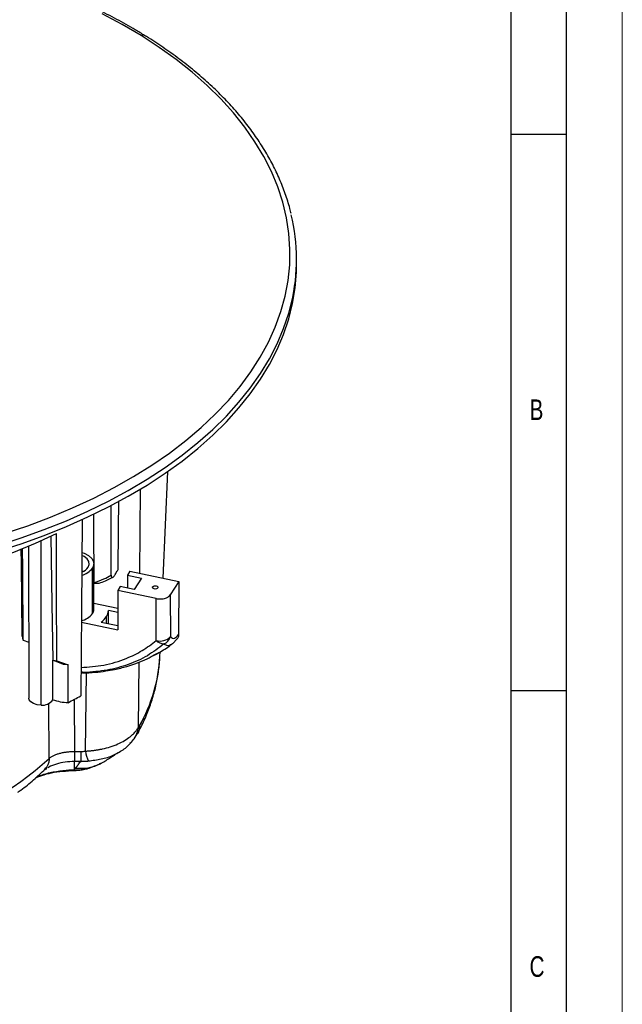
# Model space of a CAD drawing. Header units: millimetres. Extents: x 0 to 594, y 0 to 420.
# Tile 42 of 43: x 540 to 594, y 282 to 370. Entities that reach past the tile are written whole.
import ezdxf

# ---------------------------------------------------------------- set-up
doc = ezdxf.new("R2010")
doc.units = ezdxf.units.MM
doc.layers.add('FORMAT', color=7, linetype='Continuous')
doc.styles.add('SLDTEXTSTYLE0', font='TXT', dxfattribs={"width": 0.75})

msp = doc.modelspace()

# ---------------------------------------------------------------- linework, layer by layer
at = {"color": 7, "linetype": 'Continuous', "lineweight": 18}
msp.add_line((594, 0), (594, 420), dxfattribs=at)
at = {"color": 7, "linetype": 'Continuous', "lineweight": 25}
for p, q in [((564.74, 348.238), (564.74, 348.755)), ((552.755, 320.123), (553.165, 329.7)), ((550.695, 328.122), (550.627, 320.57)), ((540.668, 323.004), (540.697, 309.345)), ((541.78, 308.72), (541.78, 323.484)), ((546.399, 316.932), (546.399, 321.014)), ((546.519, 317.327), (546.519, 321.409)), ((545.581, 320.718), (545.443, 320.782)), ((547.577, 319.89), (548.231, 320.205)), ((549.768, 320.75), (549.543, 320.393)), ((549.543, 320.393), (550.796, 320.13)), ((549.543, 320.393), (549.543, 319.226)), ((549.768, 320.75), (554.153, 319.829)), ((550.796, 320.13), (550.146, 319.099)), ((546.544, 319.643), (546.519, 319.667)), ((546.544, 319.643), (546.551, 319.713)), ((548.893, 319.362), (548.668, 319.005)), ((550.146, 319.099), (548.893, 319.362)), ((551.802, 319.335), (551.802, 319.236)), ((554.153, 319.829), (553.395, 318.626)), ((554.153, 319.829), (554.136, 315.044)), ((552.113, 318.281), (548.668, 319.005)), ((548.668, 319.005), (548.681, 315.487)), ((553.395, 318.626), (553.409, 314.873)), ((546.519, 317.871), (548.673, 317.419)), ((552.127, 314.521), (552.113, 318.281)), ((547.652, 316.085), (547.652, 316.668)), ((547.847, 316.044), (547.847, 317.211)), ((548.675, 317.037), (547.847, 317.211)), ((545.401, 316.176), (548.681, 315.487)), ((547.197, 316.18), (548.679, 315.869)), ((540.184, 314.557), (540.686, 314.359)), ((553.583, 314.225), (553.495, 314.174)), ((553.577, 314.214), (554.023, 314.677)), ((552.454, 313.08), (552.472, 313.503)), ((543.809, 312.356), (542.833, 312.757)), ((542.835, 309.202), (542.835, 312.757)), ((543.194, 312.685), (544.214, 312.326)), ((544.214, 312.326), (543.809, 312.356)), ((550.555, 312.572), (550.502, 306.674)), ((545.519, 311.611), (545.37, 311.606)), ((545.764, 304.586), (545.866, 311.623)), ((542.501, 303.938), (542.486, 308.887)), ((544.769, 309.238), (544.789, 304.558)), ((550.151, 305.697), (550.422, 306.13)), ((544.791, 304.558), (545.344, 304.558)), ((544.791, 303.021), (544.791, 303.651)), ((545.344, 303.651), (544.791, 303.651)), ((546.942, 303.39), (547.083, 303.443)), ((547.046, 303.426), (547.146, 303.477)), ((547.13, 303.504), (547.083, 303.475)), ((542.307, 303.029), (542.232, 302.979)), ((544.26, 302.82), (544.842, 302.848)), ((544.791, 302.914), (544.791, 303.021))]:
    msp.add_line(p, q, dxfattribs=at)
at = {"color": 7, "linetype": 'Continuous', "lineweight": 25, "flags": 128}
for points in [[(550.781, 368.834), (549.072, 369.841), (547.28, 370.798)], [(538.483, 324.116), (540.59, 324.829), (542.634, 325.6), (544.61, 326.428), (546.513, 327.311), (548.338, 328.247), (550.082, 329.233), (551.74, 330.268), (553.308, 331.348), (554.783, 332.472), (556.16, 333.636), (557.436, 334.837), (558.609, 336.073), (559.675, 337.341), (560.633, 338.638), (561.479, 339.96), (562.211, 341.305), (562.828, 342.669), (563.329, 344.048), (563.712, 345.44), (563.976, 346.841), (564.121, 348.248), (564.145, 349.658), (564.05, 351.066), (563.836, 352.47), (563.502, 353.866), (563.05, 355.252), (562.481, 356.622), (561.796, 357.975), (560.997, 359.307), (560.086, 360.615), (559.064, 361.895), (557.936, 363.145), (556.702, 364.361), (555.366, 365.541), (553.932, 366.681), (552.402, 367.78), (550.781, 368.834)], [(537.865, 322.53), (539.989, 323.214), (542.054, 323.957), (544.054, 324.756), (545.984, 325.611), (547.841, 326.518), (549.62, 327.476), (551.316, 328.482), (552.926, 329.535), (554.447, 330.631), (555.873, 331.768), (557.203, 332.944), (558.433, 334.155), (559.561, 335.4), (560.582, 336.674), (561.496, 337.976), (562.3, 339.301), (562.992, 340.647), (563.57, 342.011), (564.034, 343.39), (564.382, 344.779), (564.613, 346.177), (564.727, 347.58), (564.74, 348.238)], [(537.865, 323.048), (539.989, 323.732), (542.054, 324.475), (544.054, 325.274), (545.984, 326.128), (547.841, 327.036), (549.62, 327.993), (551.316, 329), (552.926, 330.052), (554.447, 331.148), (555.873, 332.286), (557.203, 333.462), (558.433, 334.673), (559.561, 335.917), (560.582, 337.192), (561.496, 338.493), (562.3, 339.819), (562.992, 341.165), (563.57, 342.529), (564.034, 343.907), (564.287, 344.865)], [(548.077, 320.373), (548.086, 324.94), (548.089, 326.667)], [(548.704, 320.902), (548.741, 324.52), (548.768, 327.046)], [(545.463, 325.414), (545.408, 317.206), (545.356, 309.552)], [(546.551, 319.713), (546.528, 324.836), (546.524, 325.901)], [(514.406, 318.096), (516.807, 318.133), (519.201, 318.244), (521.581, 318.43), (523.941, 318.688), (526.273, 319.019), (528.571, 319.422), (530.828, 319.896), (533.039, 320.438), (535.195, 321.048), (537.292, 321.724), (539.323, 322.464), (541.283, 323.265), (543.165, 324.126)], [(542.655, 323.9), (542.752, 317.808), (542.833, 312.757)], [(543.194, 312.685), (543.178, 319.092), (543.165, 324.126)], [(540.094, 314.896), (540.023, 321.359), (540.008, 322.74)], [(540.184, 314.557), (540.135, 320.948), (540.121, 322.781)], [(546.024, 321.093), (546.117, 321.351), (546.081, 321.613), (545.918, 321.859), (545.642, 322.068), (545.453, 322.16)], [(545.459, 322.428), (545.666, 322.355), (546.051, 322.151), (546.332, 321.897), (546.489, 321.61), (546.512, 321.309), (546.399, 321.014)], [(552.272, 319.236), (552.221, 319.188), (552.143, 319.155), (552.048, 319.141), (551.951, 319.15), (551.868, 319.179), (551.81, 319.224), (551.787, 319.279), (551.802, 319.335)], [(551.802, 319.335), (551.853, 319.383), (551.931, 319.416), (552.026, 319.43), (552.122, 319.421), (552.206, 319.392), (552.263, 319.346), (552.287, 319.292), (552.272, 319.236)], [(544.207, 308.937), (544.211, 310.835), (544.214, 312.326)], [(541.78, 308.72), (541.426, 308.754), (541.111, 308.854), (540.869, 309.007), (540.728, 309.198), (540.697, 309.345)], [(544.789, 304.558), (544.789, 304.395), (544.789, 304.243), (544.789, 304.106), (544.789, 303.983), (544.789, 303.875), (544.789, 303.783), (544.788, 303.708), (544.788, 303.651)]]:
    msp.add_lwpolyline(points, dxfattribs=at)
at = {"color": 7, "linetype": 'Continuous', "lineweight": 25}
for centre, radius, start, end in [((550.949, 368.577), 0.307, 62.85369, 123.16139), ((547.751, 348.756), 16.987, 346.75919, 13.62429), ((545.04, 322.038), 1.701, 283.60919, 323.01866), ((544.985, 321.865), 1.294, 291.00744, 323.39591), ((545.001, 318.01), 1.766, 283.38471, 322.34397), ((545.791, 317.333), 0.728, 326.54914, 359.48128), ((546.026, 317.727), 1.94, 307.118, 326.91898), ((546.593, 317.355), 1.262, 327.03024, 353.43511), ((541.641, 315.121), 1.563, 188.30037, 201.18109), ((552.48, 315.747), 1.275, 253.95148, 316.7733), ((552.398, 315.176), 1.055, 293.28992, 343.31786), ((552.89, 315.283), 1.078, 224.94438, 266.00842), ((538.644, 313.776), 13.828, 330.0421, 357.11596), ((544.354, 319.355), 6.771, 257.02383, 260.13485), ((523.757, 348.568), 44.596, 297.29362, 298.96883), ((541.906, 309.838), 1.125, 263.55808, 325.57116), ((544.458, 313.928), 4.997, 251.04134, 267.11401), ((548.558, 306.822), 1.95, 324.77203, 355.6706), ((548.598, 306.804), 1.907, 307.60345, 324.5103), ((549.14, 305.099), 3.416, 188.65429, 204.66374), ((521.888, 326.578), 30.621, 287.68407, 312.31712), ((543.94, 302.912), 0.117, 286.37729, 339.23736), ((544.853, 302.914), 0.601, 182.72218, 188.97306)]:
    msp.add_arc(centre, radius, start, end, dxfattribs=at)
for points, knots in [([(551.089, 368.85), (550.809, 369.02), (549.999, 369.515), (548.6, 370.299), (546.873, 371.187), (545.076, 372.027), (543.216, 372.819), (541.295, 373.559), (539.319, 374.248), (537.291, 374.883), (535.215, 375.464), (533.097, 375.988), (530.939, 376.456), (528.746, 376.866), (526.524, 377.217), (524.277, 377.509), (522.01, 377.741), (519.726, 377.913), (517.432, 378.023), (515.131, 378.073), (512.828, 378.062), (510.529, 377.989), (508.238, 377.856), (505.96, 377.662), (503.7, 377.408), (501.461, 377.094), (499.25, 376.721), (497.07, 376.29), (494.926, 375.801), (492.823, 375.255), (490.764, 374.654), (488.755, 373.999), (486.799, 373.291), (484.901, 372.531), (483.064, 371.722), (481.292, 370.864), (479.589, 369.959), (477.959, 369.009), (476.404, 368.016), (474.929, 366.982), (473.537, 365.909), (472.23, 364.8), (471.012, 363.655), (469.885, 362.479), (468.852, 361.273), (467.915, 360.04), (467.076, 358.783), (466.337, 357.505), (465.699, 356.208), (465.168, 354.895), (464.78, 353.737), (464.613, 353.013), (464.549, 352.735)], [0, 0, 0, 0, 0.010733, 0.031103, 0.051472, 0.07184, 0.092205, 0.112568, 0.132929, 0.153286, 0.173641, 0.193993, 0.214343, 0.234691, 0.255037, 0.275382, 0.295725, 0.316067, 0.336409, 0.35675, 0.377091, 0.397432, 0.417773, 0.438115, 0.458458, 0.478802, 0.499148, 0.519496, 0.539845, 0.560197, 0.580552, 0.60091, 0.621271, 0.641634, 0.662001, 0.682372, 0.702745, 0.723121, 0.743499, 0.763879, 0.784257, 0.804634, 0.825006, 0.845371, 0.865724, 0.886063, 0.906383, 0.92668, 0.94695, 0.96719, 0.987399, 1, 1, 1, 1]), ([(564.237, 352.849), (564.203, 353.006), (564.07, 353.608), (563.733, 354.645), (563.225, 355.956), (562.608, 357.252), (561.892, 358.53), (561.076, 359.788), (560.161, 361.022), (559.149, 362.231), (558.044, 363.412), (556.847, 364.561), (555.56, 365.677), (554.187, 366.757), (552.755, 367.78), (551.703, 368.468), (551.147, 368.814), (551.089, 368.85)], [0, 0, 0, 0, 0.026196, 0.100245, 0.174386, 0.248633, 0.32299, 0.397456, 0.472021, 0.546673, 0.621398, 0.69618, 0.771006, 0.845863, 0.920741, 0.991712, 1, 1, 1, 1]), ([(546.551, 319.713), (546.847, 319.821), (547.375, 320.014), (547.862, 320.263), (548.077, 320.373)], [0, 0, 0, 0, 0.559784, 1, 1, 1, 1]), ([(548.077, 320.373), (548.078, 320.348), (548.08, 320.3), (548.098, 320.24), (548.129, 320.198), (548.176, 320.182), (548.234, 320.198), (548.294, 320.242), (548.351, 320.305), (548.383, 320.356), (548.4, 320.383)], [0, 0, 0, 0, 0.128992, 0.249018, 0.377976, 0.498741, 0.623618, 0.749089, 0.869738, 1, 1, 1, 1]), ([(548.4, 320.383), (548.457, 320.479), (548.559, 320.652), (548.659, 320.826), (548.704, 320.902)], [0, 0, 0, 0, 0.559973, 1, 1, 1, 1]), ([(547.001, 319.66), (546.986, 319.654), (546.911, 319.628), (546.747, 319.622), (546.612, 319.636), (546.544, 319.643)], [0, 0, 0, 0, 0.113828, 0.556227, 1, 1, 1, 1]), ([(546.997, 319.669), (547.189, 319.732), (547.388, 319.798), (547.571, 319.886), (547.577, 319.89)], [0, 0, 0, 0, 0.964559, 1, 1, 1, 1]), ([(552.113, 318.281), (552.252, 318.263), (552.542, 318.224), (552.95, 318.305), (553.248, 318.449), (553.347, 318.569), (553.395, 318.626)], [0, 0, 0, 0, 0.270257, 0.562423, 0.789733, 1, 1, 1, 1]), ([(553.409, 314.873), (553.462, 314.816), (553.569, 314.701), (553.812, 314.706), (554.013, 314.916), (554.136, 315.044)], [0, 0, 0, 0, 0.281567, 0.561013, 1, 1, 1, 1]), ([(554.136, 315.044), (554.128, 314.941), (554.117, 314.795), (554.023, 314.696), (553.995, 314.667)], [0, 0, 0, 0, 0.705317, 1, 1, 1, 1]), ([(545.373, 312.094), (546.063, 312.146), (547.495, 312.254), (549.323, 312.822), (550.902, 313.577), (551.719, 314.206), (552.127, 314.521)], [0, 0, 0, 0, 0.264528, 0.549457, 0.774467, 1, 1, 1, 1]), ([(552.815, 314.207), (552.338, 313.839), (551.381, 313.102), (549.641, 312.328), (547.737, 311.794), (546.353, 311.688), (545.66, 311.635)], [0, 0, 0, 0, 0.250431, 0.501116, 0.75018, 1, 1, 1, 1]), ([(552.242, 313.36), (552.604, 313.561), (553.044, 313.806), (553.426, 314.119), (553.494, 314.175)], [0, 0, 0, 0, 0.823167, 1, 1, 1, 1]), ([(553.495, 314.174), (553.441, 314.14), (553.296, 314.046), (553.068, 314.044), (552.9, 314.152), (552.815, 314.207)], [0, 0, 0, 0, 0.222363, 0.606759, 1, 1, 1, 1]), ([(545.519, 311.606), (545.895, 311.619), (546.603, 311.643), (547.553, 311.764), (548.314, 311.902), (548.934, 312.045), (549.548, 312.212), (550.277, 312.45), (551.085, 312.763), (551.624, 313.039), (551.88, 313.17)], [0, 0, 0, 0, 0.166942, 0.314516, 0.431863, 0.518546, 0.604241, 0.720108, 0.866815, 1, 1, 1, 1]), ([(550.415, 306.118), (550.535, 306.337), (550.867, 306.95), (551.332, 307.975), (551.776, 309.194), (552.114, 310.425), (552.336, 311.662), (552.445, 312.576), (552.448, 313.077), (552.449, 313.165)], [0, 0, 0, 0, 0.098204, 0.273935, 0.448458, 0.621509, 0.793254, 0.963964, 1, 1, 1, 1]), ([(551.802, 313.123), (551.794, 313.121), (551.779, 313.118), (551.799, 313.134), (551.823, 313.152), (551.856, 313.173), (551.914, 313.208), (551.987, 313.249), (552.055, 313.284), (552.109, 313.311), (552.163, 313.337), (552.211, 313.359), (552.249, 313.375), (552.264, 313.38), (552.272, 313.383)], [0, 0, 0, 0, 0.1246313, 0.2492259, 0.2959272, 0.3742983, 0.4988344, 0.6234971, 0.690006, 0.7489417, 0.8128341, 0.8743758, 0.9343077, 1, 1, 1, 1]), ([(552.272, 313.383), (552.279, 313.384), (552.295, 313.388), (552.273, 313.372), (552.225, 313.343), (552.154, 313.303), (552.065, 313.256), (551.977, 313.208), (551.911, 313.174), (551.863, 313.15), (551.824, 313.132), (551.81, 313.126), (551.802, 313.123)], [0, 0, 0, 0, 0.108207, 0.249503, 0.374291, 0.499335, 0.640154, 0.748771, 0.813371, 0.874248, 0.934659, 1, 1, 1, 1]), ([(551.88, 313.17), (551.969, 313.21), (552.095, 313.266), (552.209, 313.339), (552.242, 313.36)], [0, 0, 0, 0, 0.712119, 1, 1, 1, 1]), ([(545.66, 311.635), (545.605, 311.645), (545.5, 311.664), (545.412, 311.727), (545.371, 311.756)], [0, 0, 0, 0, 0.529721, 1, 1, 1, 1]), ([(545.66, 311.635), (545.604, 311.643), (545.534, 311.652), (545.456, 311.665), (545.436, 311.669), (545.431, 311.67), (545.429, 311.67), (545.429, 311.67), (545.41, 311.673), (545.39, 311.678), (545.371, 311.682)], [0, 0, 0, 0, 0.605041, 0.757772, 0.796667, 0.806746, 0.809444, 0.810442, 0.81058, 1, 1, 1, 1]), ([(550.624, 306.871), (550.607, 306.619), (550.589, 306.346), (550.424, 306.15), (550.411, 306.135)], [0, 0, 0, 0, 0.921086, 1, 1, 1, 1]), ([(545.764, 304.586), (545.805, 304.588), (545.887, 304.593), (546.012, 304.601), (546.137, 304.612), (546.264, 304.624), (546.391, 304.638), (546.519, 304.654), (546.648, 304.671), (546.777, 304.69), (546.907, 304.712), (547.037, 304.735), (547.167, 304.76), (547.495, 304.829), (548.019, 304.968), (548.693, 305.221), (549.295, 305.529), (549.694, 305.804), (549.941, 306.012), (550.081, 306.143), (550.207, 306.275), (550.319, 306.408), (550.419, 306.541), (550.475, 306.63), (550.502, 306.674)], [0, 0, 0, 0, 0.019802, 0.039803, 0.06, 0.080391, 0.100971, 0.121738, 0.142686, 0.163813, 0.185111, 0.206577, 0.228205, 0.249989, 0.371626, 0.499721, 0.626965, 0.749349, 0.792462, 0.835099, 0.877213, 0.918759, 0.9597, 1, 1, 1, 1]), ([(548.579, 304.361), (548.888, 304.545), (549.52, 304.923), (549.937, 305.435), (550.151, 305.697)], [0, 0, 0, 0, 0.487936, 1, 1, 1, 1]), ([(542.501, 303.938), (542.509, 303.943), (542.525, 303.955), (542.56, 303.982), (542.616, 304.022), (542.732, 304.097), (542.92, 304.198), (543.181, 304.306), (543.471, 304.397), (543.78, 304.469), (544.054, 304.513), (544.277, 304.537), (544.448, 304.55), (544.619, 304.557), (544.733, 304.558), (544.789, 304.558)], [0, 0, 0, 0, 0.016339, 0.03591, 0.071663, 0.125146, 0.250029, 0.379012, 0.500364, 0.627559, 0.751136, 0.813825, 0.876281, 0.938379, 1, 1, 1, 1]), ([(544.791, 304.558), (544.791, 304.332), (544.791, 304.137), (544.791, 303.829), (544.791, 303.716), (544.791, 303.651)], [0, 0, 0, 0, 0.5, 0.5, 1, 1, 1, 1]), ([(545.344, 304.558), (545.344, 304.336), (545.344, 304.138), (545.344, 303.827), (545.344, 303.715), (545.344, 303.651)], [0, 0, 0, 0, 0.5, 0.5, 1, 1, 1, 1]), ([(548.689, 304.452), (548.54, 304.362), (548.105, 304.099), (547.205, 303.824), (546.425, 303.724), (546.036, 303.674)], [0, 0, 0, 0, 0.207435, 0.604119, 1, 1, 1, 1]), ([(547.084, 303.444), (547.233, 303.528), (547.552, 303.706), (547.948, 303.963), (548.312, 304.206), (548.453, 304.29), (548.528, 304.335)], [0, 0, 0, 0, 0.204981, 0.435818, 0.697304, 1, 1, 1, 1]), ([(542.503, 303.936), (542.504, 303.935), (542.505, 303.933), (542.507, 303.926), (542.509, 303.901), (542.508, 303.847), (542.5, 303.741), (542.466, 303.544), (542.366, 303.224), (542.182, 303.038), (542.072, 302.927)], [0, 0, 0, 0, 0.003607, 0.008658, 0.02343, 0.07239, 0.14473, 0.288845, 0.575773, 1, 1, 1, 1]), ([(544.788, 303.651), (544.505, 303.64), (543.936, 303.618), (543.155, 303.434), (542.63, 303.253), (542.432, 303.114), (542.404, 303.095)], [0, 0, 0, 0, 0.315577, 0.63272, 0.948499, 1, 1, 1, 1]), ([(544.791, 303.021), (544.856, 303.063), (544.929, 303.124), (544.996, 303.199), (545.012, 303.218), (545.016, 303.223), (545.017, 303.225), (545.018, 303.226), (545.018, 303.226), (545.018, 303.226), (545.018, 303.226), (545.02, 303.229), (545.03, 303.242), (545.062, 303.286), (545.114, 303.362), (545.152, 303.418), (545.163, 303.433), (545.166, 303.437), (545.167, 303.44), (545.168, 303.44), (545.168, 303.441), (545.171, 303.446), (545.186, 303.466), (545.244, 303.547), (545.3, 303.61), (545.344, 303.651)], [0, 0, 0, 0, 0.25, 0.3125, 0.328125, 0.332031, 0.333984, 0.333984, 0.334961, 0.334961, 0.335937, 0.34375, 0.375, 0.5, 0.625, 0.65625, 0.664062, 0.667969, 0.667969, 0.669922, 0.669922, 0.671875, 0.6875, 0.75, 1, 1, 1, 1]), ([(547.083, 303.475), (547.001, 303.423), (546.625, 303.183), (545.84, 302.995), (545.138, 303.012), (544.791, 303.021)], [0, 0, 0, 0, 0.123561, 0.567728, 1, 1, 1, 1]), ([(545.148, 302.92), (545.48, 302.952), (546.031, 303.004), (546.5, 303.204), (546.686, 303.283)], [0, 0, 0, 0, 0.603269, 1, 1, 1, 1]), ([(546.036, 303.674), (545.989, 303.67), (545.896, 303.663), (545.756, 303.655), (545.617, 303.65), (545.48, 303.648), (545.39, 303.65), (545.344, 303.651)], [0, 0, 0, 0, 0.20436, 0.406541, 0.606536, 0.804351, 1, 1, 1, 1]), ([(546.893, 303.361), (546.935, 303.373), (546.991, 303.389), (547.033, 303.42), (547.044, 303.428)], [0, 0, 0, 0, 0.727758, 1, 1, 1, 1]), ([(539.693, 300.889), (539.785, 300.955), (540.287, 301.311), (541.118, 301.997), (541.807, 302.641), (542.148, 302.96)], [0, 0, 0, 0, 0.1014645, 0.5554379, 1, 1, 1, 1]), ([(541.29, 302.175), (541.453, 302.257), (541.921, 302.494), (542.863, 302.75), (543.654, 302.83), (544.05, 302.87)], [0, 0, 0, 0, 0.212076, 0.605926, 1, 1, 1, 1]), ([(541.31, 302.193), (541.553, 302.29), (542.052, 302.49), (542.958, 302.705), (543.631, 302.768), (543.972, 302.799)], [0, 0, 0, 0, 0.319447, 0.655188, 1, 1, 1, 1]), ([(542.087, 302.901), (542.104, 302.914), (542.149, 302.951), (542.201, 302.983), (542.233, 303.002)], [0, 0, 0, 0, 0.376116, 1, 1, 1, 1]), ([(543.972, 302.799), (544.021, 302.803), (544.116, 302.809), (544.213, 302.817), (544.26, 302.82)], [0, 0, 0, 0, 0.52284, 1, 1, 1, 1]), ([(544.253, 302.886), (544.298, 302.889), (544.373, 302.895), (544.463, 302.901), (544.555, 302.906), (544.66, 302.91), (544.75, 302.913), (544.791, 302.914)], [0, 0, 0, 0, 0.2504837, 0.4173103, 0.5004236, 0.7669646, 1, 1, 1, 1]), ([(544.791, 302.914), (544.817, 302.913), (544.877, 302.913), (544.973, 302.913), (545.066, 302.916), (545.125, 302.919), (545.148, 302.92)], [0, 0, 0, 0, 0.217184, 0.500931, 0.806411, 1, 1, 1, 1]), ([(544.842, 302.852), (544.841, 302.851), (544.825, 302.833), (544.808, 302.875), (544.792, 302.914)], [0, 0, 0, 0, 0.072134, 1, 1, 1, 1]), ([(544.806, 302.847), (544.89, 302.852), (545.259, 302.876), (545.883, 302.956), (546.357, 303.159), (546.573, 303.251)], [0, 0, 0, 0, 0.136686, 0.605963, 1, 1, 1, 1])]:
    msp.add_open_spline(points, degree=3, knots=knots, dxfattribs=at)
for points in [[(550.502, 306.674), (550.543, 306.734), (550.584, 306.799), (550.624, 306.871)], [(544.789, 304.558), (544.79, 304.558), (544.791, 304.558), (544.791, 304.558)], [(545.344, 304.558), (545.485, 304.558), (545.625, 304.568), (545.764, 304.586)], [(542.503, 303.936), (542.502, 303.936), (542.502, 303.937), (542.501, 303.938)], [(544.791, 303.651), (544.79, 303.651), (544.789, 303.651), (544.788, 303.651)], [(544.05, 302.87), (544.117, 302.875), (544.185, 302.88), (544.253, 302.886)]]:
    msp.add_open_spline(points, degree=3, dxfattribs=at)
at = {"layer": 'FORMAT'}
for p, q in [((589, 5), (589, 415)), ((584, 10), (584, 410)), ((584, 360), (589, 360)), ((589, 310), (584, 310))]:
    msp.add_line(p, q, dxfattribs=at)

# ---------------------------------------------------------------- texts
at = {"layer": 'FORMAT', "char_height": 1.852, "attachment_point": 1, "style": 'SLDTEXTSTYLE0'}
for s, insert in [('B', (585.667, 336.168)), ('C', (585.667, 286.168))]:
    msp.add_mtext(s, dxfattribs=dict(at, insert=insert))

doc.saveas('drawing.dxf')
